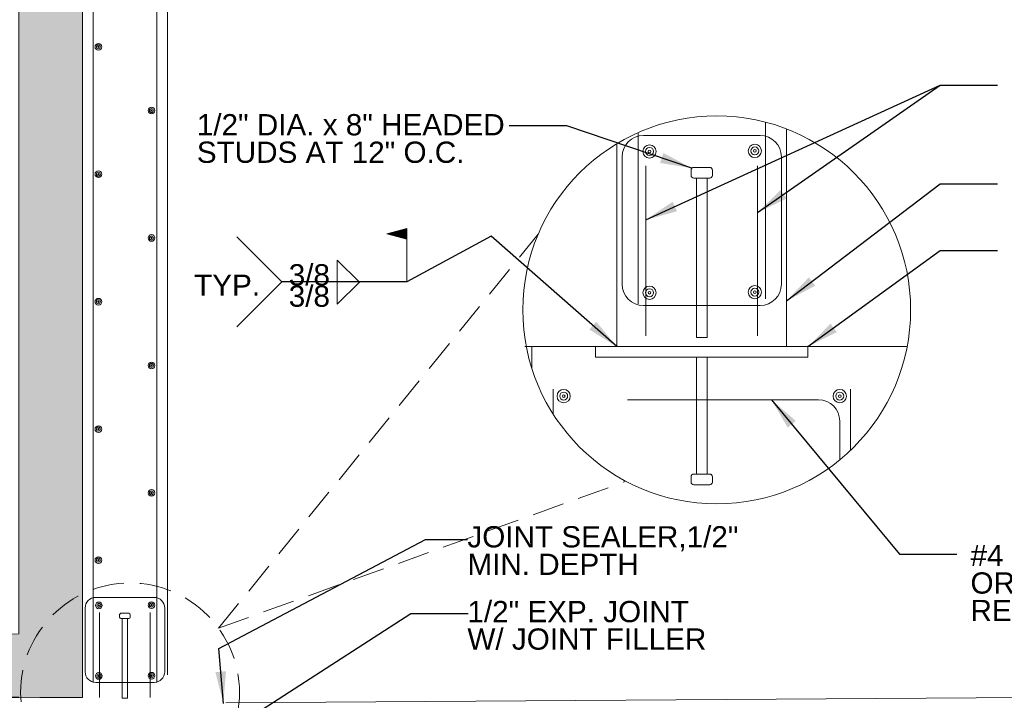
# Model space of a CAD drawing. Header units: inches. Extents: x 319 to 771, y 207 to 461.
# Tile 3 of 8: x 376 to 469, y 259 to 323. Entities that reach past the tile are written whole.
import ezdxf

# ---------------------------------------------------------------- set-up
doc = ezdxf.new("R2010")
doc.units = ezdxf.units.IN
doc.header["$LTSCALE"] = 12
doc.header["$MEASUREMENT"] = 0
doc.linetypes.add('HIDDEN', pattern=[0.375, 0.25, -0.125])
for name, color, linetype, lineweight in [('G-ANNO-DIM', 1, 'Continuous', 0), ('G-ANNO-TEXT', 7, 'Continuous', 0), ('Level 1', 7, 'Continuous', 0), ('S-REIN-RBAR', 5, 'Continuous', 13), ('S-WALL-LOAD', 3, 'Continuous', 13)]:
    doc.layers.add(name, color=color, linetype=linetype, lineweight=lineweight)
doc.styles.add("3 4 1'-0", font='arial.ttf', dxfattribs={"height": 2})
doc.dimstyles.new("3 4 1'-0", dxfattribs={"dimtxt": 2, "dimasz": 3, "dimexe": 1, "dimexo": 1, "dimgap": 1, "dimtad": 1, "dimdec": 0, "dimzin": 11, "dimdsep": 46, "dimlunit": 3, "dimtxsty": "3 4 1'-0", "dimblk": '_Oblique_0.3', "dimcen": 0.09, "dimadec": 4, "dimazin": 3, "dimtfac": 1, "dimtdec": 0, "dimtofl": 0, "dimtmove": 0, "dimatfit": 3, "dimfxl": 1, "dimfrac": 2, "dimtzin": 11, "dimarcsym": 0})

# ---------------------------------------------------------------- blocks, each defined once
blk = doc.blocks.new('*U9')
at = {"layer": 'G-ANNO-TEXT'}
for p, q in [((-0.25, 3), (-0.25, -4.5)), ((-0.5, -4.625), (-0.5, -4.875)), ((-0.375, -4.5), (0.375, -4.5)), ((0.5, -4.625), (0.5, -4.875)), ((-0.375, -5), (0.375, -5))]:
    blk.add_line(p, q, dxfattribs=at)
at = {"layer": 'G-ANNO-TEXT', "extrusion": (0, 0, -1), "flags": 128}
blk.add_lwpolyline([(0.25, 3), (-0.25, 3), (-0.25, -4.5)], dxfattribs=at)
at = {"layer": 'G-ANNO-TEXT', "extrusion": (0, 0, -1)}
for centre, start, end in [((0.375, -4.625), 0, 90), ((-0.375, -4.625), 90, 180), ((0.375, -4.875), 270, 0), ((-0.375, -4.875), 180, 270)]:
    blk.add_arc(centre, 0.125, start, end, dxfattribs=at)
blk = doc.blocks.new('REINFDOT')
for radius in [0.00313, 0.00187, 0.000625]:
    blk.add_circle((0, 0), radius)
blk = doc.blocks.new('REINF. DOT')
at = {"layer": 'S-REIN-RBAR', "xscale": 100, "yscale": 100, "zscale": 100, "rotation": 90.00000000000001}
blk.add_blockref('REINFDOT', (36.533, 24.589), dxfattribs=at)
blk = doc.blocks.new('REINF. DOT_1')
at = {"layer": 'S-REIN-RBAR', "extrusion": (0, 0, -1), "xscale": 100, "yscale": -100, "zscale": 100, "rotation": 89.99999999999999}
blk.add_blockref('REINFDOT', (-36.533, 24.589), dxfattribs=at)
blk = doc.blocks.new('*U8')
at = {"layer": 'G-ANNO-TEXT'}
for p, q in [((-0.25, 3), (-0.25, -2.5)), ((-0.5, -2.625), (-0.5, -2.875)), ((-0.375, -2.5), (0.375, -2.5)), ((0.5, -2.625), (0.5, -2.875)), ((-0.375, -3), (0.375, -3))]:
    blk.add_line(p, q, dxfattribs=at)
at = {"layer": 'G-ANNO-TEXT', "flags": 128}
blk.add_lwpolyline([(-0.25, 3), (0.25, 3), (0.25, -2.5)], dxfattribs=at)
at = {"layer": 'G-ANNO-TEXT', "extrusion": (0, 0, -1)}
for centre, start, end in [((0.375, -2.625), 0, 90), ((-0.375, -2.625), 90, 180), ((0.375, -2.875), 270, 0), ((-0.375, -2.875), 180, 270)]:
    blk.add_arc(centre, 0.125, start, end, dxfattribs=at)
blk = doc.blocks.new('_Oblique_0.3')
at = {"color": 0, "linetype": 'ByBlock', "lineweight": -2}
for p, q in [((0, 0), (-1, 0)), ((0.5, 0.167), (-0.5, -0.167))]:
    blk.add_line(p, q, dxfattribs=at)
blk = doc.blocks.new('field')
at = {"layer": 'Level 1'}
for p, q in [((-0.0936, 0.2249), (0, 0.25)), ((0, 0), (0, 0.25)), ((-0.0936, 0.2249), (0, 0.1998))]:
    blk.add_line(p, q, dxfattribs=at)
for points in [[(-0.002, 0.2474), (-0.0859, 0.2249), (-0.002, 0.2024)], [(-0.004, 0.2448), (-0.0782, 0.2249), (-0.004, 0.205)], [(-0.006, 0.2422), (-0.0704, 0.2249), (-0.006, 0.2076)], [(-0.008, 0.2396), (-0.0627, 0.2249), (-0.008, 0.2103)], [(-0.01, 0.237), (-0.055, 0.2249), (-0.01, 0.2129)], [(-0.012, 0.2344), (-0.0473, 0.2249), (-0.012, 0.2155)], [(-0.014, 0.2181), (-0.014, 0.2318), (-0.0395, 0.2249)], [(-0.016, 0.2207), (-0.016, 0.2291), (-0.0318, 0.2249)], [(-0.018, 0.2233), (-0.018, 0.2265), (-0.0241, 0.2249)]]:
    blk.add_3dface(points, dxfattribs=at)
blk = doc.blocks.new('*D56')
at = {"layer": 'Defpoints', "color": 0, "lineweight": 0, "transparency": 16777216}
for p in [(365.887, 391.447), (382.368, 391.447), (377.368, 259.447)]:
    blk.add_point(p, dxfattribs=at)
at = {"layer": 'G-ANNO-DIM', "color": 0, "lineweight": -2, "transparency": 16777216}
for p, q in [((381.368, 391.447), (364.887, 391.447)), ((365.887, 262.447), (365.887, 388.447)), ((376.368, 259.447), (364.887, 259.447))]:
    blk.add_line(p, q, dxfattribs=at)
at = {"layer": 'G-ANNO-DIM', "color": 0, "lineweight": -2, "transparency": 16777216, "xscale": 3, "yscale": 3, "zscale": 3}
for p, rotation in [((365.887, 391.447), 90), ((365.887, 259.447), 270)]:
    blk.add_blockref('_Oblique_0.3', p, dxfattribs=dict(at, rotation=rotation))
at = {"layer": 'G-ANNO-DIM', "color": 0, "transparency": 16777216, "insert": (363.866, 330.975), "char_height": 2, "attachment_point": 5, "rotation": 90, "style": "3 4 1'-0"}
blk.add_mtext('11\'-0"', dxfattribs=at)
blk = doc.blocks.new('*U59')
at = {"layer": 'S-REIN-RBAR'}
for p, q in [((2.75, 6), (-2.75, 6)), ((-3.75, -1), (-3.75, 5)), ((3.75, -1), (3.75, 5)), ((2.75, -2), (-2.75, -2))]:
    blk.add_line(p, q, dxfattribs=at)
at = {"layer": 'S-REIN-RBAR', "extrusion": (0, 0, -1)}
for centre, start, end in [((2.75, 5), 0, 90), ((-2.75, -1), 180, 270)]:
    blk.add_arc(centre, 1, start, end, dxfattribs=at)
at = {"layer": 'S-REIN-RBAR'}
for centre, start, end in [((2.75, 5), 0, 90), ((-2.75, -1), 180, 270)]:
    blk.add_arc(centre, 1, start, end, dxfattribs=at)

msp = doc.modelspace()

# ---------------------------------------------------------------- hatches: boundary and pattern name
at = {"layer": 'G-ANNO-TEXT'}
h = msp.add_hatch(dxfattribs=at)
h.set_pattern_fill('CONCRETE', color=256, style=0, pattern_type=2)
h.set_pattern_definition([(140.3968, (638.8608, 382.3941), (-7.782795, 5.151378), [0.375, -40.03005]), (140.3968, (638.547, 378.8078), (-7.782795, 5.151378), [0.375, -40.03005]), (140.3968, (635.0998, 381.7003), (-7.782795, 5.151378), [0.375, -40.03005]), (82.17952, (638.54704, 378.8078), (-3e-07, -5.1513775), [0.3, -56.89713]), (82.17952, (638.8608, 382.3941), (-3e-07, -5.1513775), [0.3, -56.89713]), (82.17952, (635.09984, 381.7003), (-3e-07, -5.1513775), [0.3, -56.89713]), (190.23262, (638.57326, 379.1068), (-54.4795672, -10.3027559), [0.3187, -86.67573]), (190.23262, (638.887, 382.6931), (-54.4795672, -10.3027559), [0.3187, -86.67573]), (190.23262, (635.12606, 381.99935), (-54.4795672, -10.3027559), [0.3187, -86.67573]), (136.60277, (639.8513, 379.7325), (-38.9139766, 36.059646), [0.5625, -74.41545]), (136.60277, (634.1531, 379.06963), (-38.9139766, 36.059646), [0.5625, -74.41545]), (186.86221, (639.92035, 380.17737), (-46.6967716, -5.1513781), [0.47805, -85.75041]), (186.86221, (634.22216, 379.5145), (-46.6967716, -5.1513781), [0.47805, -85.75041]), (81.40863, (639.8513, 379.7325), (-4e-07, -5.1513782), [0.45, -51.64838]), (81.40863, (634.1531, 379.0696), (-4e-07, -5.1513782), [0.45, -51.64838]), (110.6918, (641.0973, 380.7258), (-7.782795, 15.454134), [0.375, -21.65133]), (110.6918, (637.4716, 381.9424), (-7.782795, 15.454134), [0.375, -21.65133]), (110.6918, (635.4585, 378.9579), (-7.782795, 15.454134), [0.375, -21.65133]), (110.6918, (633.8458, 383.159), (-7.782795, 15.454134), [0.375, -21.65133]), (56.11964, (641.09735, 380.72584), (-23.3483854, -36.0596454), [0.3, -55.54463]), (56.11964, (635.4585, 378.9579), (-23.3483854, -36.0596454), [0.3, -55.54463]), (56.11964, (637.4716, 381.9424), (-23.3483854, -36.0596454), [0.3, -55.54463]), (56.11964, (633.84585, 383.159), (-23.3483854, -36.0596454), [0.3, -55.54463]), (161.6882, (635.6263, 379.2068), (-7.782795, 3e-07), [0.3187, -16.07716]), (161.6882, (641.2652, 380.9747), (-7.782795, 3e-07), [0.3187, -16.07716]), (161.6882, (637.6394, 382.1913), (-7.782795, 3e-07), [0.3187, -16.07716]), (161.6882, (634.0137, 383.4079), (-7.782795, 3e-07), [0.3187, -16.07716])])
h.paths.add_polyline_path([(750.98, 229.447), (750.98, 265.447), (704.368, 265.447), (704.368, 413.447), (376.368, 413.447), (376.368, 265.447), (329.756, 264.947), (329.756, 228.947), (358.368, 229.447), (358.368, 235.447), (335.756, 234.947), (335.756, 258.947), (378.368, 259.447), (382.368, 259.447), (382.368, 261.604), (382.368, 389.29), (382.368, 391.447), (381.368, 391.447), (381.368, 407.447), (429.37, 407.447), (699.368, 407.447), (699.368, 391.447), (698.368, 391.447), (698.368, 389.29), (698.368, 261.604), (698.368, 259.447), (702.368, 259.447), (744.98, 259.447), (744.98, 235.447), (722.368, 235.447), (722.368, 229.447), (748.273, 229.447)])

# ---------------------------------------------------------------- linework, layer by layer
at = {"layer": 'G-ANNO-TEXT', "linetype": 'HIDDEN'}
for q in [(425.299, 303.091), (433.558, 279.814)]:
    msp.add_line((395.187, 265.989), q, dxfattribs=at)
at = {"layer": 'G-ANNO-TEXT'}
for p, q in [((401.147, 298.6), (396.912, 302.835)), ((406.369, 298.575), (406.369, 300.64)), ((406.369, 300.64), (408.476, 298.571)), ((401.147, 298.6), (396.912, 294.365)), ((406.369, 296.502), (408.476, 298.571)), ((406.369, 298.567), (406.369, 296.502)), ((424.693, 290.454), (424.693, 292.492)), ((540.368, 259.947), (395.868, 258.947))]:
    msp.add_line(p, q, dxfattribs=at)
at = {"layer": 'G-ANNO-TEXT', "flags": 128}
for points in [[(704.368, 413.447), (376.368, 413.447), (376.368, 265.447), (329.756, 264.947), (329.756, 228.947), (358.368, 229.447), (358.368, 235.447), (335.756, 234.947), (335.756, 258.947), (378.368, 259.447), (382.368, 259.447), (382.368, 259.447), (382.368, 261.604), (382.368, 389.29), (382.368, 391.447), (382.368, 391.447), (381.368, 391.447), (381.368, 407.447), (429.37, 407.447), (699.368, 407.447)], [(424.693, 292.492), (424.031, 292.492)], [(424.693, 292.492), (460.042, 292.492)]]:
    msp.add_lwpolyline(points, dxfattribs=at)
at = {"layer": 'G-ANNO-TEXT'}
msp.add_circle((442.109, 295.951), 18.263, dxfattribs=at)
at = {"layer": 'G-ANNO-TEXT', "linetype": 'HIDDEN'}
msp.add_circle((386.851, 259.925), 10.308, dxfattribs=at)
at = {"layer": 'G-ANNO-TEXT'}
msp.add_solid([(395.637, 258.899), (395.891, 261.93), (394.894, 261.848)], dxfattribs=at)
msp.add_3dface([(430.693, 292.492), (450.693, 292.492), (450.693, 291.492), (430.693, 291.492)], dxfattribs=at)
at = {"layer": 'S-REIN-RBAR'}
for p, q in [((383.368, 260.884), (383.368, 389.29)), ((389.369, 260.884), (389.369, 389.29)), ((446.695, 296.98), (446.695, 313.629)), ((434.693, 296.515), (434.693, 312.641)), ((435.431, 293.509), (435.431, 309.509)), ((445.957, 293.509), (445.957, 309.509)), ((426.693, 286.159), (426.693, 288.492)), ((454.693, 282.716), (454.693, 288.492)), ((451.693, 287.492), (433.693, 287.492)), ((453.693, 281.832), (453.693, 285.492)), ((383.987, 259.455), (383.987, 267.455)), ((388.75, 259.455), (388.75, 267.455))]:
    msp.add_line(p, q, dxfattribs=at)
msp.add_arc((451.693, 285.492), 2, 0, 90, dxfattribs=at)
at = {"layer": 'S-WALL-LOAD'}
for p, q in [((382.368, 261.604), (382.368, 389.29)), ((390.368, 261.604), (390.368, 389.29)), ((448.693, 292.492), (448.693, 312.987)), ((432.693, 292.492), (432.693, 311.6))]:
    msp.add_line(p, q, dxfattribs=at)

# ---------------------------------------------------------------- block references
at = {"layer": 'G-ANNO-TEXT', "extrusion": (0, 0, -1), "xscale": 2, "yscale": 2, "zscale": 2, "rotation": 180}
msp.add_blockref('*U9', (-440.694, 299.366), dxfattribs=at)
at = {"layer": 'G-ANNO-TEXT', "xscale": 2, "yscale": 2, "zscale": 2}
msp.add_blockref('*U8', (440.693, 285.492), dxfattribs=at)
at = {"layer": 'G-ANNO-TEXT', "extrusion": (0, 0, -1), "rotation": 180}
msp.add_blockref('*U9', (-386.368, 262.384), dxfattribs=at)
at = {"layer": 'Level 1', "xscale": 20, "yscale": 20, "zscale": 20}
msp.add_blockref('field', (412.917, 298.6), dxfattribs=at)
at = {"layer": 'S-REIN-RBAR', "extrusion": (0, 0, -1), "rotation": 180}
for name, p in [('REINF. DOT_1', (-347.334, 345.312)), ('REINF. DOT_1', (-347.334, 333.312)), ('REINF. DOT_1', (-347.334, 321.312)), ('REINF. DOT_1', (-347.334, 309.312)), ('REINF. DOT_1', (-347.334, 296.98)), ('*U59', (-386.368, 266.884))]:
    msp.add_blockref(name, p, dxfattribs=at)
at = {"layer": 'S-REIN-RBAR', "rotation": 180}
for p in [(425.402, 339.312), (425.402, 327.312), (425.402, 315.312), (425.402, 303.312)]:
    msp.add_blockref('REINF. DOT', p, dxfattribs=at)
at = {"layer": 'S-REIN-RBAR', "extrusion": (0, 0, -1), "xscale": 2, "yscale": 2, "zscale": 2, "rotation": 180}
for name, p in [('*U59', (-440.694, 308.366)), ('REINF. DOT_1', (-354.626, 337.014))]:
    msp.add_blockref(name, p, dxfattribs=at)
at = {"layer": 'S-REIN-RBAR', "xscale": 2, "yscale": 2, "zscale": 2}
for p in [(362.711, 261.69), (362.711, 248.392)]:
    msp.add_blockref('REINF. DOT', p, dxfattribs=at)
at = {"layer": 'S-REIN-RBAR', "extrusion": (0, 0, -1), "xscale": 2, "yscale": 2, "zscale": 2}
for p in [(-518.762, 261.74), (-518.762, 248.442)]:
    msp.add_blockref('REINF. DOT_1', p, dxfattribs=at)
at = {"layer": 'S-REIN-RBAR', "xscale": 2, "yscale": 2, "zscale": 2, "rotation": 180}
msp.add_blockref('REINF. DOT', (526.76, 337.014), dxfattribs=at)
at = {"layer": 'S-REIN-RBAR'}
for p in [(347.377, 243.546), (347.377, 236.897)]:
    msp.add_blockref('REINF. DOT', p, dxfattribs=at)
at = {"layer": 'S-REIN-RBAR', "extrusion": (0, 0, -1)}
for p in [(-425.402, 243.571), (-425.402, 236.922)]:
    msp.add_blockref('REINF. DOT_1', p, dxfattribs=at)

# ---------------------------------------------------------------- texts
at = {"layer": 'G-ANNO-TEXT', "color": 7, "char_height": 2, "style": "3 4 1'-0"}
for s, insert, attachment_point, line_spacing_factor in [('1/2" DIA. x 8" HEADED\\PSTUDS AT 12" O.C.', (393.138, 314.385), 1, 0.776524), ('3/8', (401.794, 298.229), 7, 0.6), ('TYP.', (392.885, 299.279), 1, 0.6), ('3/8', (401.794, 298.247), 1, 0.6), ('JOINT SEALER,1/2" \\PMIN. DEPTH', (418.624, 275.589), 1, 0.776524), ('#4 BAR AT 5\'-0" O.C. BRAZED\\POR WELDED TO WWF,\\PREINF., AND HEADED STUDS', (466.008, 273.83), 1, 0.776524), ('1/2" EXP. JOINT\\PW/ JOINT FILLER', (418.624, 268.55), 1, 0.776524)]:
    msp.add_mtext(s, dxfattribs=dict(at, insert=insert, attachment_point=attachment_point, line_spacing_factor=line_spacing_factor))

# ---------------------------------------------------------------- dimensions: what is measured, and where the dimension line sits
at = {"layer": 'G-ANNO-DIM'}
dim = msp.add_linear_dim(base=(365.887, 391.447), p1=(377.368, 259.447), p2=(382.368, 391.447), angle=90, dimstyle="3 4 1'-0", dxfattribs=at)
dim.commit()
dim.dimension.update_dxf_attribs({"geometry": '*D56', "text_midpoint": (365.887, 330.975), "dimtype": 160})

# ---------------------------------------------------------------- leaders
at = {"layer": 'G-ANNO-TEXT'}
for points in [[(435.431, 304.437), (463.141, 317.102)], [(445.957, 305.126), (463.141, 317.102), (468.554, 317.102)], [(439.767, 309.293), (427.973, 313.279), (422.561, 313.279)], [(448.693, 296.806), (463.141, 307.815), (468.554, 307.815)], [(432.693, 292.492), (420.865, 302.882), (412.917, 298.6), (401.147, 298.6)], [(450.693, 292.492), (463.141, 301.548), (468.554, 301.548)], [(447.257, 287.492), (459.32, 272.952), (464.732, 272.952)], [(395.637, 258.899), (395.213, 264.083), (414.683, 274.338), (418.631, 274.338)], [(395.868, 256.134), (413.283, 267.353), (418.695, 267.353)]]:
    msp.add_leader(points, dimstyle="3 4 1'-0", override={"dimgap": 2}, dxfattribs=at)

doc.saveas('drawing.dxf')
